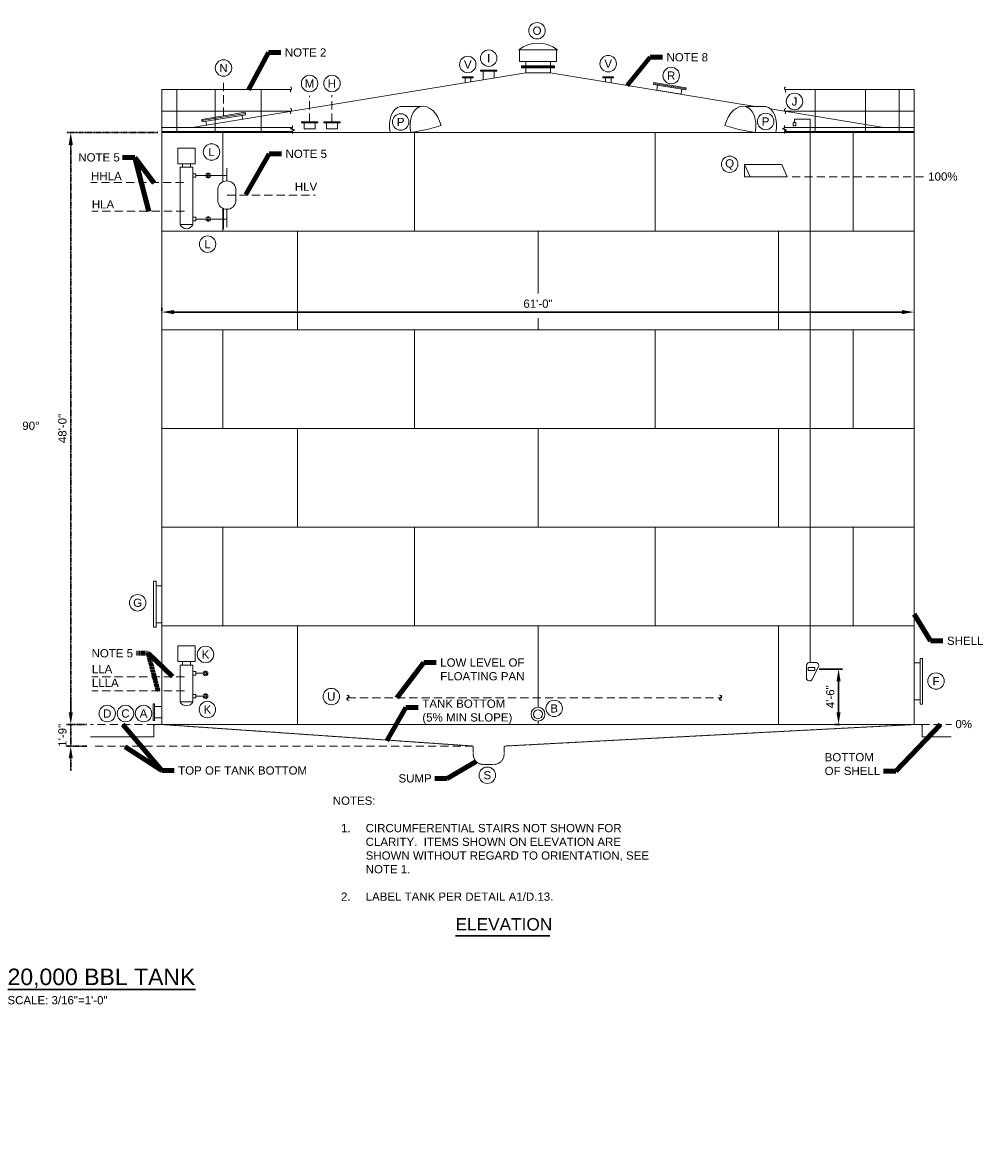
# Model space of a CAD drawing. Header units: inches. Extents: x 650 to 2499, y -1380 to -176.
# Tile 2 of 2: x 1565 to 2499, y -1314 to -218. Entities that reach past the tile are written whole.
import ezdxf

# ---------------------------------------------------------------- set-up
doc = ezdxf.new("R2010")
doc.units = ezdxf.units.IN
doc.header["$MEASUREMENT"] = 0
for name, pattern in [('( Dashed )', [9, 6, -3]), ('CENTER', [0.629921, 0.393701, -0.07874, 0.07874, -0.07874]), ('HIDDEN', [0.19685, 0.15748, -0.03937])]:
    doc.linetypes.add(name, pattern=pattern)
doc.layers.get('DefPoints').update_dxf_attribs({"lineweight": 0})
for name, color, linetype, lineweight in [('G-ANNO-DIMS', 2, 'Continuous', 0), ('G-ANNO-KEYN', 2, 'Continuous', 0), ('G-ANNO-MASK', 1, 'Continuous', 0), ('G-ANNO-NOTE', 4, 'Continuous', 30), ('G-ANNO-TEXT', 2, 'Continuous', 30), ('G-GRID-COOR', 2, 'Continuous', 13), ('M-DETL LGHT', 3, 'Continuous', 0), ('M-DETL-LGHT', 3, 'Continuous', 0), ('M-DETL-MEDM', 5, 'Continuous', 0), ('M-DETL-MLGT', 2, 'Continuous', 0)]:
    doc.layers.add(name, color=color, linetype=linetype, lineweight=lineweight)
doc.styles.add("AEC_AC_10ArchDims-CC_3-16_1'", font='arial.ttf', dxfattribs={"height": 8})
doc.styles.add("AEC_AC_48Text-LeftTop_1-4_1'", font='arial.ttf', dxfattribs={"height": 6})
doc.styles.add("AEC_AC_49Text-LeftTop_3-16_1'", font='arial.ttf', dxfattribs={"height": 8})
doc.styles.add("AEC_AC_50Text-LeftTop_1-8_1'", font='arial.ttf', dxfattribs={"height": 12})
doc.styles.add("AEC_AC_51Text-LeftTop_3-32_1'", font='arial.ttf', dxfattribs={"height": 16})
doc.styles.add('ROMANS-64', font='romans.shx', dxfattribs={"width": 0.8, "height": 8})
doc.dimstyles.new("AEC_AC_10_Arch-Dims_3-16_1'", dxfattribs={"dimtxt": 8, "dimasz": 12, "dimexe": 4, "dimexo": 4, "dimgap": 4, "dimtad": 1, "dimdec": 4, "dimzin": 15, "dimdsep": 46, "dimlunit": 4, "dimtxsty": "AEC_AC_10ArchDims-CC_3-16_1'", "dimcen": 0.09, "dimclrd": 256, "dimclre": 256, "dimazin": 2, "dimtfac": 0.7, "dimtdec": 4, "dimtix": 1, "dimtmove": 1, "dimatfit": 3, "dimfxl": 1, "dimfrac": 1, "dimtolj": 1, "dimtzin": 15, "dimlwd": 30, "dimlwe": 30, "dimarcsym": 0})
doc.dimstyles.new("AEC_AC_49_Notes_3-16_1'", dxfattribs={"dimtxt": 8, "dimasz": 12, "dimexe": 4, "dimexo": 4, "dimgap": 4, "dimtad": 1, "dimjust": 1, "dimdec": 3, "dimzin": 15, "dimdsep": 46, "dimlunit": 5, "dimtxsty": "AEC_AC_49Text-LeftTop_3-16_1'", "dimcen": 0.09, "dimclrd": 256, "dimclre": 256, "dimazin": 2, "dimtfac": 0.7, "dimtdec": 3, "dimtmove": 1, "dimatfit": 1, "dimfxl": 1, "dimfrac": 1, "dimtolj": 1, "dimtzin": 15, "dimlwd": 30, "dimlwe": 30, "dimarcsym": 0})

# ---------------------------------------------------------------- blocks, each defined once
blk = doc.blocks.new('*D32')
at = {"layer": 'DefPoints', "color": 0, "linetype": 'HIDDEN', "transparency": 16777216}
for p in [(1631.2, -900.6), (1612, -921.6), (1631.5, -921.6)]:
    blk.add_point(p, dxfattribs=at)
at = {"layer": 'G-ANNO-DIMS', "linetype": 'HIDDEN', "lineweight": 30, "transparency": 16777216}
for p, q in [((1612, -888.6), (1612, -876.6)), ((1627.2, -900.6), (1608, -900.6)), ((1612, -900.6), (1612, -921.6)), ((1627.5, -921.6), (1608, -921.6)), ((1612, -933.6), (1612, -945.6))]:
    blk.add_line(p, q, dxfattribs=at)
at = {"layer": 'G-ANNO-DIMS', "linetype": 'HIDDEN', "transparency": 16777216}
for points in [[(1610, -888.6), (1614, -888.6), (1612, -900.6)], [(1610, -933.6), (1614, -933.6), (1612, -921.6)]]:
    blk.add_solid(points, dxfattribs=at)
at = {"layer": 'G-ANNO-DIMS', "color": 0, "linetype": 'HIDDEN', "lineweight": 30, "transparency": 16777216, "insert": (1603.9, -911.1), "char_height": 8, "attachment_point": 5, "rotation": 90, "style": "AEC_AC_10ArchDims-CC_3-16_1'"}
blk.add_mtext('\\A1;1\'-9"', dxfattribs=at)
blk = doc.blocks.new('*D33')
at = {"layer": 'DefPoints', "color": 0, "transparency": 16777216}
for p in [(1700.6, -502), (2432.6, -499.3), (2432.6, -499.3)]:
    blk.add_point(p, dxfattribs=at)
at = {"layer": 'G-ANNO-DIMS', "lineweight": 30, "transparency": 16777216}
for p, q in [((1700.6, -498), (1700.6, -495.3)), ((1712.6, -499.3), (2420.6, -499.3))]:
    blk.add_line(p, q, dxfattribs=at)
at = {"layer": 'G-ANNO-DIMS', "transparency": 16777216}
for points in [[(1712.6, -497.3), (1712.6, -501.3), (1700.6, -499.3)], [(2420.6, -497.3), (2420.6, -501.3), (2432.6, -499.3)]]:
    blk.add_solid(points, dxfattribs=at)
at = {"layer": 'G-ANNO-DIMS', "color": 0, "lineweight": 30, "transparency": 16777216, "insert": (2066.6, -491.2), "char_height": 8, "attachment_point": 5, "style": "AEC_AC_10ArchDims-CC_3-16_1'"}
blk.add_mtext('\\A1;61\'-0"', dxfattribs=at)
blk = doc.blocks.new('*D34')
at = {"layer": 'DefPoints', "color": 0, "linetype": 'HIDDEN', "transparency": 16777216}
for p in [(1700.6, -324.6), (1612, -900.6), (1631.2, -900.6)]:
    blk.add_point(p, dxfattribs=at)
at = {"layer": 'G-ANNO-DIMS', "linetype": 'HIDDEN', "lineweight": 30, "transparency": 16777216}
for p, q in [((1696.6, -324.6), (1608, -324.6)), ((1612, -336.6), (1612, -888.6)), ((1627.2, -900.6), (1608, -900.6))]:
    blk.add_line(p, q, dxfattribs=at)
at = {"layer": 'G-ANNO-DIMS', "linetype": 'HIDDEN', "transparency": 16777216}
for points in [[(1610, -336.6), (1614, -336.6), (1612, -324.6)], [(1610, -888.6), (1614, -888.6), (1612, -900.6)]]:
    blk.add_solid(points, dxfattribs=at)
at = {"layer": 'G-ANNO-DIMS', "color": 0, "linetype": 'HIDDEN', "lineweight": 30, "transparency": 16777216, "insert": (1603.9, -612.6), "char_height": 8, "attachment_point": 5, "rotation": 90, "style": "AEC_AC_10ArchDims-CC_3-16_1'"}
blk.add_mtext('\\A1;48\'-0"', dxfattribs=at)
blk = doc.blocks.new('*D35')
at = {"layer": 'DefPoints', "color": 0, "transparency": 16777216}
for p in [(2336, -846.6), (2359, -900.6), (2364.4, -900.6)]:
    blk.add_point(p, dxfattribs=at)
at = {"layer": 'G-ANNO-DIMS', "lineweight": 30, "transparency": 16777216}
for p, q in [((2340, -846.6), (2363, -846.6)), ((2359, -858.6), (2359, -888.6)), ((2360.4, -900.6), (2355, -900.6))]:
    blk.add_line(p, q, dxfattribs=at)
at = {"layer": 'G-ANNO-DIMS', "transparency": 16777216}
for points in [[(2357, -858.6), (2361, -858.6), (2359, -846.6)], [(2357, -888.6), (2361, -888.6), (2359, -900.6)]]:
    blk.add_solid(points, dxfattribs=at)
at = {"layer": 'G-ANNO-DIMS', "color": 0, "lineweight": 30, "transparency": 16777216, "insert": (2351, -873.6), "char_height": 8, "attachment_point": 5, "rotation": 90, "style": "AEC_AC_10ArchDims-CC_3-16_1'"}
blk.add_mtext('\\A1;4\'-6"', dxfattribs=at)

msp = doc.modelspace()

# ---------------------------------------------------------------- linework, layer by layer
at = {"layer": 'G-ANNO-KEYN'}
for centre in [(2065.67636, -225.60131, -0.00197), (1998.2723, -258.41856, -0.00197), (2018.63277, -252.27802, -0.00197), (2134.91292, -257.65099, -0.00197), (1760.63277, -261.86091, -0.00197), (2196.18729, -269.18187, -0.00197), (1844.34881, -276.91663, -0.00197), (1866.12818, -276.91663, -0.00197), (2316.13198, -294.38276, -0.00197), (1933.03706, -314.34375, -0.00197), (2288.07264, -313.8574, -0.00197), (1748.97332, -343.59627, -0.00197), (2253.07768, -355.49388, -0.00197), (1745.14173, -433.23395, -0.00197), (1677.0889, -782.17906, -0.00197), (1743.11818, -832.45525, -0.00197), (2453.84251, -858.34361, -0.00197), (1865.49006, -873.40519, -0.00197), (2082.34206, -884.92012, -0.00197), (1647.52217, -889.90821, -0.00197), (1665.26068, -889.91126, -0.00197), (1682.84219, -889.90821, -0.00197), (1744.95259, -886.02811, -0.00197), (2017.26339, -949.95501, -0.00197)]:
    msp.add_circle(centre, 8, dxfattribs=at)
at = {"layer": 'G-ANNO-MASK', "linetype": 'CENTER'}
for points in [[(1827.77744, -317.80244), (1827.77744, -320.0643), (1825.79925, -320.7843), (1829.75562, -322.2243), (1827.77744, -322.9443), (1827.77744, -325.64872)], [(2306.42611, -317.80244), (2306.42611, -320.0643), (2304.44793, -320.7843), (2308.40429, -322.2243), (2306.42611, -322.9443), (2306.42611, -325.64872)]]:
    msp.add_lwpolyline(points, dxfattribs=at)
for centre, radius, start, end in [((1827.51063, -284.25806), 1.79612, 128.2970884, 221.06651281), ((1825.13694, -281.73765), 1.68015, 318.61342086, 69.82860225), ((2308.12849, -281.73765), 1.68015, 110.17139775, 221.38657914), ((2305.7548, -284.25806), 1.79612, 318.93348719, 51.7029116), ((1827.51063, -305.12416), 1.79612, 128.2970884, 221.06651281), ((1825.13694, -302.60375), 1.68015, 318.61342086, 69.82860225), ((2308.12849, -302.60375), 1.68015, 110.17139775, 221.38657914), ((2305.7548, -305.12416), 1.79612, 318.93348719, 51.7029116)]:
    msp.add_arc(centre, radius, start, end, dxfattribs=at)
at = {"layer": 'G-ANNO-TEXT'}
for p, q in [((1986.2423, -1106.26426), (2078.04071, -1106.26426)), ((1550.9014, -1158.26421), (1733.3489, -1158.26421))]:
    msp.add_line(p, q, dxfattribs=at)
at = {"layer": 'G-GRID-COOR', "linetype": '( Dashed )', "ltscale": 1.333333}
for p, q in [((1760.63272, -308.40527), (1760.63272, -272.85729)), ((1844.34876, -314.1327), (1844.34876, -288.80911)), ((1866.12813, -314.1327), (1866.12813, -288.3705)), ((1721.85602, -373.1065), (1631.52916, -373.1065)), ((1722.68479, -401.11738), (1632.55217, -401.11738)), ((1722.64171, -854.36726), (1632.46825, -854.36726)), ((1722.64171, -867.85427), (1632.46825, -867.85427)), ((1881.40764, -874.58025), (2245.1533, -874.58025)), ((1693.90171, -900.58025), (1631.23359, -900.58025)), ((2003.60369, -921.58025), (1631.48935, -921.58025))]:
    msp.add_line(p, q, dxfattribs=at)
at = {"layer": 'G-GRID-COOR', "linetype": '( Dashed )', "ltscale": 1.333333, "flags": 128}
for points in [[(2313.79411, -367.63565), (2443.40821, -367.63565)], [(1764.28581, -385.49594), (1850.00333, -385.49594)], [(2439.36373, -900.58025), (2468.84216, -900.58025)]]:
    msp.add_lwpolyline(points, dxfattribs=at)
at = {"layer": 'M-DETL LGHT'}
for p, q in [((2085.46786, -244.27323), (2047.79757, -244.27323)), ((2048.63272, -244.27323), (2048.63272, -255.58065)), ((2084.63272, -244.27323), (2084.63272, -255.58065)), ((2048.63272, -255.58065), (2084.63272, -255.58065)), ((2050.63272, -259.58065), (2050.63272, -261.58065)), ((2050.63272, -259.58065), (2082.63272, -259.58065)), ((2050.63272, -260.58065), (2082.63272, -260.58065)), ((2050.63272, -261.58065), (2082.63272, -261.58065)), ((2054.63272, -255.58065), (2054.63272, -259.58065)), ((2054.63272, -261.58065), (2054.63272, -266.58065)), ((2078.63272, -255.58065), (2078.63272, -259.58065)), ((2078.63272, -261.58065), (2078.63272, -266.58065)), ((2082.63272, -259.58065), (2082.63272, -261.58065)), ((2054.63272, -266.58065), (1730.18744, -319.58065)), ((1993.14336, -270.53416), (2003.56178, -270.53416)), ((1993.14336, -271.53416), (1993.14336, -270.53416)), ((1993.14336, -271.53416), (2003.56178, -271.53416)), ((1995.58086, -276.24547), (1995.58086, -271.53416)), ((2001.12428, -275.32156), (2001.12428, -271.53416)), ((2003.56178, -271.53416), (2003.56178, -270.53416)), ((2010.63272, -263.98155), (2010.63272, -264.98155)), ((2010.63272, -263.98155), (2026.63272, -263.98155)), ((2010.63272, -264.98155), (2026.63272, -264.98155)), ((2013.25772, -264.98155), (2013.25772, -273.33949)), ((2024.00772, -264.98155), (2024.00772, -271.54783)), ((2026.63272, -263.98155), (2026.63272, -264.98155)), ((2078.63272, -266.58065), (2054.63272, -266.58065)), ((2078.63272, -266.58065), (2277.92335, -299.18066)), ((2140.12208, -270.53416), (2129.70366, -270.53416)), ((2129.70366, -271.53416), (2129.70366, -270.53416)), ((2140.12208, -271.53416), (2129.70366, -271.53416)), ((2132.14116, -275.32156), (2132.14116, -271.53416)), ((2137.68458, -276.24547), (2137.68458, -271.53416)), ((2140.12208, -271.53416), (2140.12208, -270.53416)), ((2179.23432, -275.94405), (2178.91146, -277.91782)), ((2178.91146, -277.91782), (2210.49172, -283.08373)), ((2179.07289, -276.93093), (2210.65316, -282.09684)), ((2179.23432, -275.94405), (2210.81459, -281.10996)), ((2182.85899, -278.56356), (2182.05182, -283.49797)), ((2205.73702, -287.3724), (2182.05182, -283.49797)), ((2206.54419, -282.43799), (2205.73702, -287.3724)), ((2210.81459, -281.10996), (2210.49172, -283.08373)), ((1739.41397, -311.87147), (1781.85146, -304.93906)), ((1739.60439, -313.03712), (1782.04188, -306.10471)), ((1781.85146, -304.93906), (1782.04188, -306.10471)), ((1782.23229, -307.27036), (1782.04188, -306.10471)), ((1932.52842, -299.18066), (1952.68605, -299.18066)), ((2288.20774, -299.18066), (2268.05012, -299.18066)), ((2292.83232, -301.61947), (2402.63272, -319.58065)), ((1739.41397, -311.87147), (1739.60439, -313.03712)), ((1739.7948, -314.20277), (1739.60439, -313.03712)), ((1739.7948, -314.20277), (1782.23229, -307.27036)), ((1836.34876, -314.1327), (1852.34876, -314.1327)), ((1836.34876, -314.1327), (1836.34876, -315.1327)), ((1836.34876, -315.1327), (1852.34876, -315.1327)), ((1838.97376, -315.1327), (1838.97376, -321.00147)), ((1849.72376, -315.1327), (1849.72376, -320.9187)), ((1852.34876, -314.1327), (1852.34876, -315.1327)), ((1858.12813, -314.1327), (1858.12813, -315.1327)), ((1858.12813, -314.1327), (1874.12813, -314.1327)), ((1858.12813, -315.1327), (1874.12813, -315.1327)), ((1860.75313, -315.1327), (1860.75313, -321.00147)), ((1871.50313, -315.1327), (1871.50313, -320.9187)), ((1874.12813, -314.1327), (1874.12813, -315.1327)), ((1972.3175, -317.89355), (1958.81432, -321.51172)), ((2248.41867, -317.89355), (2261.92185, -321.51172)), ((1700.63272, -319.58065), (1827.77744, -319.58065)), ((1700.63272, -323.58065), (1827.77744, -323.58065)), ((1700.63272, -324.58065), (1700.63272, -900.58025)), ((1700.63272, -324.58065), (2054.60363, -324.58065)), ((1752.13271, -323.58065), (1716.13271, -323.58065)), ((1759.98285, -324.58065), (1759.98285, -372.54261)), ((1922.7445, -324.58065), (1942.90212, -324.58065)), ((1942.90212, -324.58065), (1958.81432, -321.51172)), ((1946.60363, -324.58025), (1946.60363, -420.58025)), ((2054.60363, -324.58065), (2277.83404, -324.58065)), ((2180.60363, -324.58025), (2180.60363, -420.58025)), ((2277.83404, -324.58065), (2261.92185, -321.51172)), ((2297.99167, -324.58065), (2277.83404, -324.58065)), ((2297.99167, -324.58065), (2432.63272, -324.58065)), ((2306.42611, -319.58065), (2385.17749, -319.58065)), ((2306.42611, -323.58065), (2385.17749, -323.58065)), ((2373.2244, -324.58065), (2373.2244, -420.58025)), ((2385.17749, -319.58065), (2432.63272, -319.58065)), ((2385.17749, -323.58065), (2432.63272, -323.58065)), ((2426.63272, -323.58065), (2432.63272, -324.58065)), ((2432.63272, -324.58065), (2432.63272, -900.58025)), ((1716.09912, -355.05278), (1716.09912, -339.6823)), ((1733.09572, -339.6823), (1716.09912, -339.6823)), ((1733.09572, -355.05278), (1733.09572, -339.6823)), ((1733.09572, -355.05278), (1716.09912, -355.05278)), ((1718.47865, -358.37806), (1718.47865, -414.17966)), ((1730.7162, -358.37806), (1730.7162, -414.17966)), ((2267.65781, -355.63567), (2303.81559, -355.6189)), ((2267.65781, -355.63567), (2272.93, -367.63565)), ((2267.65781, -355.63567), (2267.65781, -367.63565)), ((2303.81559, -355.6189), (2308.87993, -367.63565)), ((2267.65781, -367.63565), (2272.93, -367.63565)), ((2272.93, -367.63565), (2308.87993, -367.63565)), ((1759.98285, -398.44838), (1759.98285, -420.58025)), ((1760.63272, -398.728), (1760.63272, -418.58025)), ((1730.7162, -414.17966), (1718.47865, -414.17966)), ((1700.63272, -420.58025), (2432.63272, -420.58025)), ((1832.60363, -420.58025), (1832.60363, -516.58025)), ((2066.60363, -420.58025), (2066.60363, -481.17311)), ((2300.60363, -420.58025), (2300.60363, -516.58025)), ((2066.60363, -505.33336), (2066.60363, -516.58025)), ((1700.63272, -516.58025), (2432.63272, -516.58025)), ((1759.98285, -516.58025), (1759.98285, -612.58025)), ((1946.60363, -516.58025), (1946.60363, -612.58025)), ((2180.60363, -516.58025), (2180.60363, -612.58025)), ((2373.2244, -516.58025), (2373.2244, -612.58025)), ((1700.63272, -612.58025), (2432.63272, -612.58025)), ((1832.60363, -612.58025), (1832.60363, -708.58025)), ((2066.60363, -612.58025), (2066.60363, -708.58025)), ((2300.60363, -612.58025), (2300.60363, -708.58025)), ((1700.63272, -708.58025), (2432.63272, -708.58025)), ((1759.98285, -708.58025), (1759.98285, -804.58025)), ((1946.60363, -708.58025), (1946.60363, -804.58025)), ((2180.60363, -708.58025), (2180.60363, -804.58025)), ((2373.2244, -708.58025), (2373.2244, -804.58025)), ((1692.63272, -761.21018), (1692.63272, -805.95008)), ((1692.63272, -761.21018), (1694.99492, -761.21018)), ((1694.99492, -761.21018), (1694.99492, -805.95008)), ((1700.63272, -765.58025), (1694.99492, -765.58025)), ((1692.63272, -805.95008), (1694.99492, -805.95008)), ((1700.63272, -801.58025), (1694.99492, -801.58025)), ((1700.63272, -804.58025), (2432.63272, -804.58025)), ((1832.60363, -804.58025), (1832.60363, -900.58025)), ((2066.60363, -804.58025), (2066.60363, -883.83026)), ((2300.60363, -804.58025), (2300.60363, -900.58025)), ((1716.09912, -839.44436), (1716.09912, -824.07387)), ((1733.09572, -824.07387), (1716.09912, -824.07387)), ((1733.09572, -839.44436), (1733.09572, -824.07387)), ((1733.09572, -839.44436), (1716.09912, -839.44436)), ((1718.47865, -842.76964), (1718.47865, -878.38537)), ((1730.7162, -842.76964), (1730.7162, -878.38537)), ((2327.75207, -843.25171), (2327.75207, -855.25171)), ((2336.75207, -840.25171), (2330.75207, -840.25171)), ((2432.63272, -840.58037), (2438.27052, -840.58037)), ((2438.27052, -836.2103), (2438.27052, -880.9502)), ((2440.63272, -836.2103), (2438.27052, -836.2103)), ((2440.63272, -836.2103), (2440.63272, -880.9502)), ((1743.11813, -850.77538), (1733.69145, -850.77538)), ((2333.43535, -856.59335), (2339.43535, -844.59335)), ((1743.11813, -872.96198), (1733.69145, -872.96198)), ((2432.63272, -876.58037), (2438.27052, -876.58037)), ((1692.04222, -880.58025), (1692.04222, -896.58025)), ((1692.04222, -880.58025), (1693.54222, -880.58025)), ((1693.54222, -880.58025), (1693.54222, -896.58025)), ((1693.54222, -883.20525), (1700.63272, -883.20525)), ((1730.7162, -878.38537), (1718.47865, -878.38537)), ((2440.63272, -880.9502), (2438.27052, -880.9502)), ((1692.04222, -896.58025), (1693.54222, -896.58025)), ((1693.54222, -893.95525), (1700.63272, -893.95525)), ((2066.60363, -897.33024), (2066.60363, -900.58025)), ((1700.63272, -900.58025), (2432.63272, -900.58025))]:
    msp.add_line(p, q, dxfattribs=at)
at = {"layer": 'M-DETL LGHT', "flags": 128}
for points in [[(1743.39438, -313.61476), (1744.00034, -317.32423)], [(1778.63272, -307.85837), (1779.23868, -311.56785)], [(2317.54101, -318.20955), (2317.54101, -314.9124), (2314.72286, -314.9124), (2314.72286, -318.20955)], [(1838.97376, -320.9187), (1849.72376, -320.9187)], [(1860.75313, -321.00147), (1871.50313, -321.00147)], [(2314.72286, -318.20955), (2317.54101, -318.20955)], [(1718.47865, -358.37806), (1730.7162, -358.37806)], [(1763.8298, -371.6702), (1763.8298, -359.38479)], [(1730.7162, -364.66572), (1733.69145, -364.66572), (1733.69145, -368.10188), (1730.7162, -368.10188)], [(1733.69145, -366.3838), (1763.8298, -366.3838)], [(1763.8298, -399.32079), (1763.8298, -416.71411)], [(1730.7162, -407.0382), (1733.69145, -407.0382), (1733.69145, -410.47436), (1730.7162, -410.47436)], [(1733.69145, -408.75628), (1763.8298, -408.75628)], [(1718.47865, -842.76964), (1730.7162, -842.76964)], [(1730.7162, -849.0573), (1733.69145, -849.0573), (1733.69145, -852.49346), (1730.7162, -852.49346)], [(1730.7162, -871.2439), (1733.69145, -871.2439), (1733.69145, -874.68006), (1730.7162, -874.68006)]]:
    msp.add_lwpolyline(points, dxfattribs=at)
at = {"layer": 'M-DETL LGHT', "linetype": 'Continuous'}
for radius in [6.74999, 4.3125]:
    msp.add_circle((2066.60363, -890.58025), radius, dxfattribs=at)
at = {"layer": 'M-DETL LGHT'}
for centre, radius, start, end in [((2066.63272, -267.91492), 30.22734, 51.45595082, 128.54404918), ((1745.67078, -366.3838), 2.3195, 19.83198777, 160.16801223), ((1745.67078, -366.3838), 2.3195, 199.83198777, 340.16801223), ((1745.67078, -366.3838), 1.33585, 36.0918074, 143.9081926), ((1745.67078, -366.3838), 1.33585, 216.0918074, 323.9081926), ((1724.59742, -411.63017), 6.62867, 202.61986665, 337.38013613), ((1745.67078, -408.75628), 2.3195, 19.83198777, 160.16801223), ((1745.67078, -408.75628), 2.3195, 199.83198777, 340.16801223), ((1745.67078, -408.75628), 1.33585, 36.0918074, 143.9081926), ((1745.67078, -408.75628), 1.33585, 216.0918074, 323.9081926), ((2330.75207, -843.25171), 3, 90, 180), ((2336.75207, -843.25171), 3, 333.43494882, 90), ((1743.11813, -850.77538), 2.3195, 19.83198777, 160.16801223), ((1743.11813, -850.77538), 2.3195, 199.83198777, 19.83198777), ((1743.11813, -850.77538), 1.33585, 36.0918074, 143.9081926), ((1743.11813, -850.77538), 1.33585, 216.0918074, 36.0918074), ((2330.75207, -855.25171), 3, 180, 333.43494882), ((1743.11813, -872.96198), 2.3195, 19.83198777, 160.16801223), ((1743.11813, -872.96198), 2.3195, 199.83198777, 19.83198777), ((1743.11813, -872.96198), 1.33585, 36.0918074, 143.9081926), ((1743.11813, -872.96198), 1.33585, 216.0918074, 36.0918074), ((1724.59742, -875.83588), 6.62867, 202.61986665, 337.38013613)]:
    msp.add_arc(centre, radius, start, end, dxfattribs=at)
for centre, start_param, end_param in [((1937.7369, -322.50291), 0, 1.5188867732), ((1957.89452, -322.50291), 4.7691195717, 7.8020720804)]:
    msp.add_ellipse(centre, major_axis=(-5.20847, 23.32225), ratio=0.6321006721, start_param=start_param, end_param=end_param, dxfattribs=at)
at = {"layer": 'M-DETL LGHT', "extrusion": (0, 0, -1)}
for centre, start_param, end_param in [((2262.84164, -322.50291), 4.7691195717, 7.8020720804), ((2282.99927, -322.50291), 0, 1.5188867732)]:
    msp.add_ellipse(centre, major_axis=(5.20847, 23.32225), ratio=0.6321006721, start_param=start_param, end_param=end_param, dxfattribs=at)
at = {"layer": 'M-DETL LGHT'}
for points in [[(1728.4933, -358.37806), (1720.70155, -358.37806), (1720.70155, -355.05278), (1728.4933, -355.05278)], [(1728.4933, -842.76964), (1720.70155, -842.76964), (1720.70155, -839.44436), (1728.4933, -839.44436)], [(2329.44649, -847.9663), (2335.98935, -847.9663), (2335.98935, -845.19421), (2329.44649, -845.19421)]]:
    msp.add_3dface(points, dxfattribs=at)
at = {"layer": 'M-DETL-LGHT', "linetype": 'CENTER', "ltscale": 4}
msp.add_line((1700.63272, -324.58065), (1700.63272, -282.84845), dxfattribs=at)
at = {"layer": 'M-DETL-LGHT', "linetype": 'CENTER'}
for p, q in [((1700.63272, -282.84845), (1826.3975, -282.84845)), ((1715.25103, -324.58065), (1715.25103, -282.84845)), ((1752.6022, -324.58065), (1752.6022, -282.84845)), ((1797.11356, -324.58065), (1797.11356, -282.84845)), ((2432.63272, -282.84845), (2306.86793, -282.84845)), ((2336.15187, -324.58065), (2336.15187, -282.84845)), ((2385.17749, -323.58065), (2385.17749, -282.84845)), ((2418.01441, -324.58065), (2418.01441, -282.84845)), ((2432.63272, -324.58065), (2432.63272, -282.84845)), ((1826.29997, -303.83662), (1700.63272, -303.83662)), ((2307.52996, -303.83662), (2432.63272, -303.83662))]:
    msp.add_line(p, q, dxfattribs=at)
at = {"layer": 'M-DETL-LGHT'}
for p, q in [((1754.98879, -391.57348), (1754.98879, -379.41841)), ((1772.67077, -391.57348), (1772.67077, -379.41841)), ((1692.90171, -901.58025), (1693.90171, -900.58025)), ((1692.90171, -901.58025), (1692.90171, -912.5802)), ((1700.63272, -900.58025), (1693.90171, -900.58025)), ((2432.63272, -900.58025), (2439.36373, -900.58025)), ((2440.36372, -901.58025), (2439.36373, -900.58025)), ((2440.36372, -901.58025), (2440.36372, -912.5802)), ((1692.90171, -912.5802), (1631.23359, -912.5802)), ((2440.36372, -912.5802), (2468.72734, -912.5802))]:
    msp.add_line(p, q, dxfattribs=at)
for centre, start, end in [((1763.8298, -380.58805), 7.54200279, 172.45800275), ((1763.8298, -390.40294), 187.54200554, 352.45800555)]:
    msp.add_arc(centre, 8.91785, start, end, dxfattribs=at)
at = {"layer": 'M-DETL-MEDM'}
for p, q in [((2316.13193, -314.9124), (2316.13193, -311.49998)), ((2316.13193, -311.49998), (2331.49908, -311.49998)), ((2331.49908, -311.49998), (2331.49908, -840.25171))]:
    msp.add_line(p, q, dxfattribs=at)
at = {"layer": 'M-DETL-MLGT', "linetype": 'HIDDEN'}
for p, q in [((1700.63272, -900.58025), (2003.60369, -921.58025)), ((2432.63272, -900.58025), (2033.60357, -921.58025)), ((2003.60369, -921.58025), (2003.60369, -929.48022)), ((2033.60357, -921.58025), (2033.60357, -929.48022)), ((2018.60363, -939.48018), (2013.60365, -939.48018)), ((2018.60363, -939.48018), (2023.60361, -939.48018))]:
    msp.add_line(p, q, dxfattribs=at)
for centre, start, end in [((2013.60365, -929.48022), 180, 270), ((2023.60361, -929.48022), 270, 0)]:
    msp.add_arc(centre, 9.99996, start, end, dxfattribs=at)

# ---------------------------------------------------------------- texts
at = {"layer": 'G-ANNO-KEYN', "char_height": 8, "attachment_point": 5, "style": "AEC_AC_49Text-LeftTop_3-16_1'"}
for s, insert in [('O', (2065.67631, -225.59889)), ('I', (2018.63272, -252.27865)), ('N', (1760.63272, -261.86154)), ('V', (1998.27225, -258.41918)), ('V', (2134.91287, -257.65162)), ('M', (1844.34876, -276.91726)), ('H', (1866.12813, -276.91726)), ('R', (2196.18723, -269.18249)), ('J', (2316.13193, -294.45046)), ('P', (1933.03701, -314.34437)), ('P', (2288.07258, -313.85803)), ('L', (1748.97326, -343.5969)), ('Q', (2253.07762, -355.73536)), ('L', (1745.14168, -433.23458)), ('G', (1677.08885, -782.17664)), ('K', (1743.11813, -832.45587)), ('F', (2453.84246, -858.34424)), ('U', (1865.49, -873.47289)), ('D', (1647.52212, -889.90884)), ('C', (1665.26062, -889.90884)), ('A', (1682.84214, -889.90884)), ('K', (1744.95253, -886.02873)), ('B', (2082.342, -884.92075)), ('S', (2017.26334, -949.95259))]:
    msp.add_mtext(s, dxfattribs=dict(at, insert=insert))
at = {"layer": 'G-ANNO-MASK', "char_height": 8, "width": 13.1023608, "attachment_point": 5, "style": 'ROMANS-64'}
for insert, rotation in [((1881.07776, -874.58025), 90), ((2244.82343, -874.58025), 270)]:
    msp.add_mtext('\\H1x;\\W0.8;~', dxfattribs=dict(at, insert=insert, rotation=rotation))
at = {"layer": 'G-ANNO-NOTE', "char_height": 8, "style": "AEC_AC_49Text-LeftTop_3-16_1'"}
for s, insert, attachment_point in [('NOTE 2', (1820.33125, -246.78834), 4), ('NOTE 8', (2191.62944, -251.44524), 4), ('NOTE 5', (1619.35046, -352.90743), 7), ('NOTE 5', (1820.98521, -345.38546), 4), ('HHLA', (1631.78491, -363.01151), 1), ('100%', (2446.21903, -363.40865), 1), ('HLV', (1830.04894, -373.27371), 1), ('HLA', (1632.53119, -390.48247), 1), ('90°', (1573.31773, -609.97453), 5), ('SHELL', (2464.50066, -819.20795), 4), ('LOW LEVEL OF\\PFLOATING PAN', (1971.4621, -857.75487), 7), ('0%', (2472.67509, -896.14574), 1), ('BOTTOM \\POF SHELL', (2345.50253, -928.44709), 1), ('TOP OF TANK BOTTOM', (1716.54249, -945.35041), 4), ('SUMP', (1930.89319, -948.99619), 1)]:
    msp.add_mtext(s, dxfattribs=dict(at, insert=insert, attachment_point=attachment_point))
at = {"layer": 'G-ANNO-NOTE', "linetype": 'HIDDEN', "lineweight": 13, "char_height": 8, "style": "AEC_AC_49Text-LeftTop_3-16_1'"}
for s, insert, attachment_point in [('NOTE 5', (1632.2621, -835.38493), 7), ('LLA', (1632.53119, -842.65262), 1), ('LLLA', (1632.53119, -856.13962), 1)]:
    msp.add_mtext(s, dxfattribs=dict(at, insert=insert, attachment_point=attachment_point))
at = {"layer": 'G-ANNO-NOTE', "insert": (1954.08615, -888.20289), "char_height": 8, "width": 93.7651352, "attachment_point": 4, "style": "AEC_AC_49Text-LeftTop_3-16_1'"}
msp.add_mtext('TANK BOTTOM\\P(5% MIN SLOPE)', dxfattribs=at)
at = {"layer": 'G-ANNO-TEXT', "insert": (1866.94943, -970.707), "char_height": 8, "width": 311.6969611, "attachment_point": 1, "style": "AEC_AC_48Text-LeftTop_1-4_1'"}
msp.add_mtext('NOTES:\\P\\P\\pi-24,l32,t32;1.^ICIRCUMFERENTIAL STAIRS NOT SHOWN FOR CLARITY.  ITEMS SHOWN ON ELEVATION ARE SHOWN WITHOUT REGARD TO ORIENTATION, SEE NOTE 1.\\P\\pi0,l0,tz;\\P\\pi-24,l32,t32;2.^ILABEL TANK PER DETAIL A1/D.13.', dxfattribs=at)
at = {"layer": 'G-ANNO-TEXT', "attachment_point": 1}
for s, insert, char_height, style in [('ELEVATION', (1986.37693, -1088.99873), 12, "AEC_AC_50Text-LeftTop_1-8_1'"), ('20,000 BBL TANK', (1550.54775, -1138.10727), 16, "AEC_AC_51Text-LeftTop_3-32_1'"), ('SCALE: {\\A1;\\H1x;3/16}"=1\'-0"', (1550.46127, -1164.83494), 8, "AEC_AC_49Text-LeftTop_3-16_1'")]:
    msp.add_mtext(s, dxfattribs=dict(at, insert=insert, char_height=char_height, style=style))

# ---------------------------------------------------------------- dimensions: what is measured, and where the dimension line sits
at = {"layer": 'G-ANNO-DIMS', "linetype": 'HIDDEN', "lineweight": 30}
for base, p1, p2, picture, middle in [((1612.00806, -900.58025), (1700.63272, -324.58065), (1631.23359, -900.58025), '*D34', (1603.92348, -612.58045)), ((1612.00806, -921.58025), (1631.23359, -900.58025), (1631.48935, -921.58025), '*D32', (1603.92348, -911.08025))]:
    dim = msp.add_linear_dim(base=base, p1=p1, p2=p2, angle=270, dimstyle="AEC_AC_10_Arch-Dims_3-16_1'", dxfattribs=at)
    dim.commit()
    dim.dimension.update_dxf_attribs({"geometry": picture, "text_midpoint": middle})
at = {"layer": 'G-ANNO-DIMS', "lineweight": 30}
dim = msp.add_linear_dim(base=(2432.63272, -499.31482), p1=(1700.63272, -501.99686), p2=(2432.63272, -499.31482), dimstyle="AEC_AC_10_Arch-Dims_3-16_1'", dxfattribs=at)
dim.commit()
dim.dimension.update_dxf_attribs({"geometry": '*D33', "text_midpoint": (2066.63272, -491.23023)})
dim = msp.add_linear_dim(base=(2359.04465, -900.58025), p1=(2335.98935, -846.58025), p2=(2364.356, -900.58025), angle=270, dimstyle="AEC_AC_10_Arch-Dims_3-16_1'", dxfattribs=at)
dim.commit()
dim.dimension.update_dxf_attribs({"geometry": '*D35', "text_midpoint": (2350.96007, -873.58025)})

# ---------------------------------------------------------------- leaders
at = {"layer": 'G-ANNO-NOTE', "lineweight": 30, "annotation_type": 0, "has_hookline": 1}
for points, hookline_direction, text_width in [([(1785.02882, -283.12093), (1804.33125, -246.78834), (1816.33125, -246.78834)], 0, 38.92497), ([(2153.24083, -278.78506), (2175.62944, -251.44524), (2187.62944, -251.44524)], 0, 39.02319), ([(1693.22143, -373.81741), (1674.42363, -348.77024), (1662.42363, -348.77024)], 1, 39.06685), ([(1782.479, -384.78721), (1804.98521, -345.38546), (1816.98521, -345.38546)], 0, 39.06685), ([(2432.63272, -793.21098), (2448.50066, -819.20795), (2460.50066, -819.20795)], 0, 34.51023), ([(1929.20882, -874.58025), (1955.4621, -840.1441), (1967.4621, -840.1441)], 0, 80.64939), ([(1919.43255, -916.3224), (1938.08615, -884.0657), (1950.08615, -884.0657)], 0, 86.48295), ([(1662.56765, -900.58025), (1700.54249, -945.35041), (1712.54249, -945.35041)], 0, 124.31105), ([(2458.15402, -900.58025), (2414.60619, -946.05786), (2402.60619, -946.05786)], 1, 53.09686), ([(2006.53261, -936.55126), (1978.20416, -953.13338), (1966.20416, -953.13338)], 1, 31.3015)]:
    msp.add_leader(points, dimstyle="AEC_AC_49_Notes_3-16_1'", override={"dimtad": 0, "dimclrd": 0, "dimlwd": 65534}, dxfattribs=dict(at, hookline_direction=hookline_direction, text_width=text_width))
at = {"layer": 'G-ANNO-NOTE', "lineweight": 30}
for points in [[(1687.85063, -401.57774), (1674.42363, -348.77024)], [(1710.85313, -854.00204), (1687.33527, -831.24773)], [(1664.99291, -922.3234), (1700.54249, -945.35041)]]:
    msp.add_leader(points, dimstyle="AEC_AC_49_Notes_3-16_1'", override={"dimclrd": 0, "dimlwd": 65534}, dxfattribs=at)
at = {"layer": 'G-ANNO-NOTE', "linetype": 'HIDDEN', "lineweight": 30, "annotation_type": 0, "has_hookline": 1, "hookline_direction": 1, "text_width": 39.06685}
msp.add_leader([(1696.7717, -867.32416), (1687.33527, -831.24773), (1675.33527, -831.24773)], dimstyle="AEC_AC_49_Notes_3-16_1'", override={"dimtad": 0, "dimclrd": 0, "dimlwd": 65534}, dxfattribs=at)

doc.saveas('drawing.dxf')
